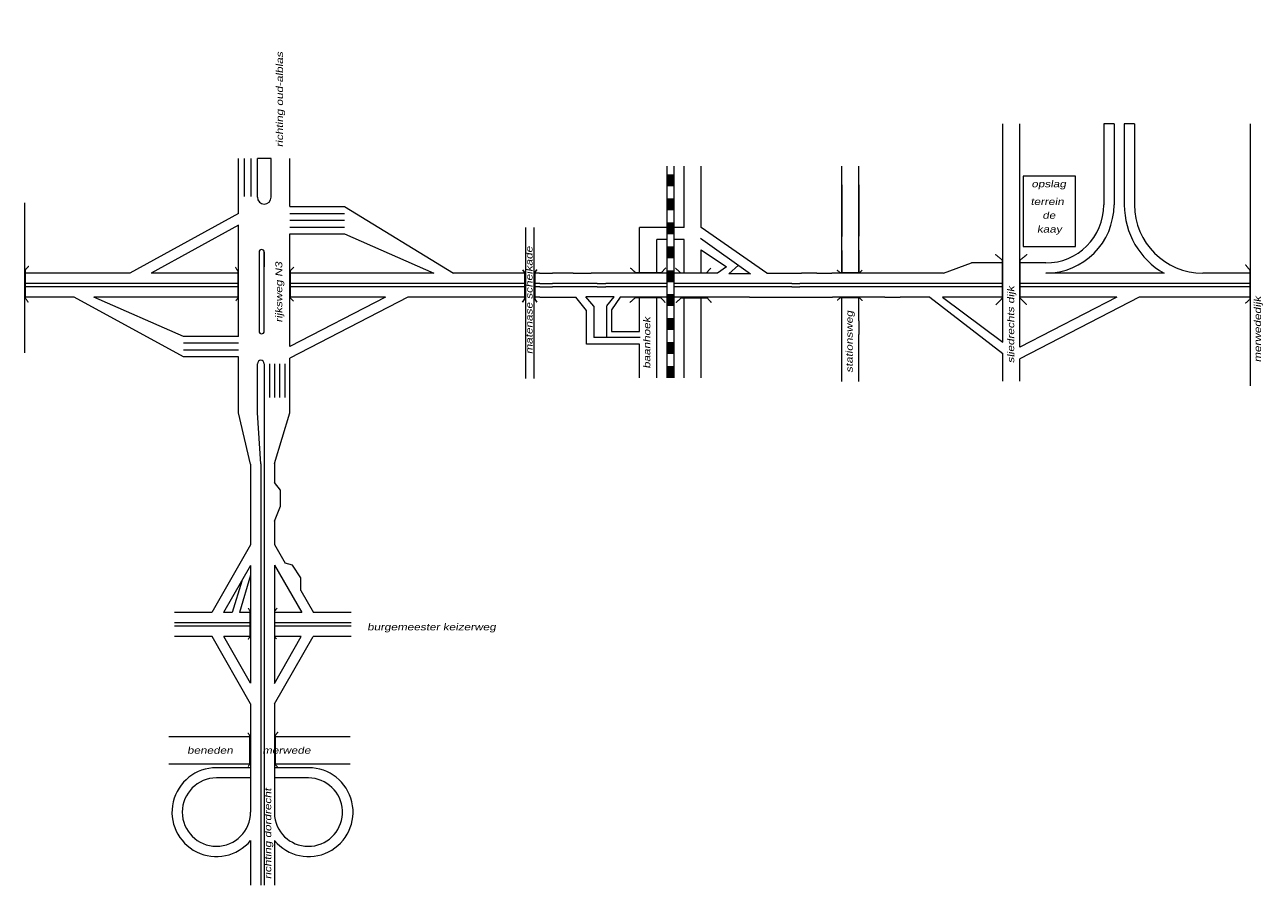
# Model space of a CAD drawing. Header units: metres. Extents: x 534 to 2631, y -2348 to -1484.
# Tile 3 of 10: x 1304 to 1575, y -1979 to -1790. Entities that reach past the tile are written whole.
import ezdxf

# ---------------------------------------------------------------- set-up
doc = ezdxf.new("R2010")
doc.units = ezdxf.units.M
doc.layers.get('0').update_dxf_attribs({"lineweight": 0})
for name, color, linetype, lineweight in [('ROUTE', 1, 'Continuous', 0), ('STROOI', 7, 'Continuous', 0), ('Text', 7, 'Continuous', 0)]:
    doc.layers.add(name, color=color, linetype=linetype, lineweight=lineweight)
doc.styles.add('ISO25', font='ARIALN.TTF', dxfattribs={"width": 1.5, "oblique": 10})

msp = doc.modelspace()

# ---------------------------------------------------------------- linework, layer by layer
at = {"ltscale": 0.5}
for p, q in [((1438.51, -1837.55), (1438.51, -1834.93)), ((1451.9, -1837.25), (1462.87, -1845.07)), ((1452.01, -1839.79), (1457.61, -1843.53)), ((1416.57, -1844.93), (1419.37, -1844.95)), ((1423.94, -1844.95), (1427.88, -1844.95)), ((1457.61, -1843.53), (1455.61, -1844.95)), ((1458.07, -1845.07), (1460.18, -1843.18)), ((1459.21, -1845.07), (1458.07, -1845.07)), ((1462.87, -1845.07), (1459.21, -1845.07)), ((1466.4, -1844.95), (1473.58, -1844.93)), ((1416.59, -1847.18), (1419.37, -1847.2)), ((1416.59, -1847.93), (1419.37, -1847.95)), ((1429.23, -1847.2), (1431.11, -1847.2)), ((1429.23, -1847.95), (1431.11, -1847.95)), ((1471.91, -1847.2), (1473.65, -1847.18)), ((1471.92, -1847.95), (1473.67, -1847.93)), ((1416.61, -1850.18), (1421.18, -1850.2)), ((1421.18, -1850.2), (1424.55, -1850.2)), ((1426.89, -1853.11), (1424.55, -1850.2)), ((1428.43, -1852.13), (1426.74, -1850.08)), ((1432.92, -1850.08), (1426.74, -1850.08)), ((1431.3, -1852.12), (1432.92, -1850.08)), ((1434.26, -1850.2), (1432.37, -1852.94)), ((1462.64, -1850.2), (1466.58, -1850.2)), ((1466.58, -1850.2), (1473.74, -1850.18)), ((1502.23, -1850.18), (1518.19, -1862.54)), ((1505, -1850.18), (1518.19, -1860.07)), ((1426.89, -1860.47), (1426.89, -1853.11)), ((1428.43, -1852.13), (1428.43, -1859.05)), ((1431.29, -1859.05), (1431.29, -1852.13)), ((1432.37, -1852.94), (1432.37, -1857.74)), ((1432.37, -1857.74), (1438.51, -1857.73)), ((1452.01, -1860.35), (1452.01, -1857.61)), ((1438.51, -1860.47), (1426.89, -1860.47)), ((1431.29, -1859.05), (1428.43, -1859.05)), ((1438.6, -1859.05), (1431.29, -1859.05))]:
    msp.add_line(p, q, dxfattribs=at)
at = {"color": 0, "ltscale": 0.5}
for p, q in [((1482.88, -1836.91), (1482.88, -1834.95)), ((1482.88, -1839.95), (1482.88, -1836.91)), ((1486.63, -1839.85), (1486.63, -1836.82)), ((1477.39, -1844.93), (1474.04, -1844.93)), ((1495.58, -1844.93), (1492.23, -1844.93)), ((1473.74, -1850.18), (1477.29, -1850.18)), ((1492.33, -1850.18), (1495.68, -1850.18)), ((1482.88, -1858.29), (1482.88, -1855.26)), ((1486.63, -1855.35), (1486.63, -1858.39))]:
    msp.add_line(p, q, dxfattribs=at)
at = {"layer": 'ROUTE'}
msp.add_line((1520.7, -1862.93), (1520.7, -1862.87), dxfattribs=at)
at = {"layer": 'STROOI', "color": 7}
for p, q in [((1518.19, -1843.87), (1518.19, -1812.14)), ((1521.94, -1843.87), (1521.94, -1812.14)), ((1540.38, -1812.14), (1540.38, -1829.93)), ((1542.63, -1812.14), (1540.38, -1812.14)), ((1542.63, -1812.14), (1542.63, -1829.93)), ((1544.88, -1812.14), (1544.88, -1829.93)), ((1547.13, -1812.14), (1544.88, -1812.14)), ((1547.13, -1812.14), (1547.13, -1829.93)), ((1572.59, -1844.93), (1572.59, -1812.14)), ((1350.51, -1831.83), (1350.51, -1819.75)), ((1351.79, -1828.08), (1351.79, -1819.75)), ((1353.3, -1828.08), (1353.3, -1819.75)), ((1354.64, -1828.25), (1354.64, -1819.75)), ((1357.64, -1819.75), (1354.64, -1819.75)), ((1357.64, -1828.25), (1357.64, -1819.75)), ((1361.76, -1830.31), (1361.76, -1819.75)), ((1444.51, -1821.46), (1444.51, -1867.88)), ((1446.01, -1821.46), (1446.01, -1867.88)), ((1448.26, -1834.93), (1448.26, -1821.46)), ((1452.01, -1834.93), (1452.01, -1821.46)), ((1482.88, -1836.91), (1482.88, -1821.41)), ((1486.63, -1836.82), (1486.63, -1821.41)), ((1482.88, -1825.54), (1482.88, -1836.91)), ((1486.63, -1825.54), (1486.63, -1836.82)), ((1522.69, -1823.67), (1522.69, -1839.06)), ((1534.18, -1823.67), (1522.69, -1823.67)), ((1534.18, -1839.06), (1534.18, -1823.67)), ((1303.62, -1862.41), (1303.62, -1829.47)), ((1361.76, -1830.31), (1373.74, -1830.31)), ((1361.76, -1831.81), (1373.74, -1831.81)), ((1373.74, -1830.31), (1397.7, -1844.93)), ((1350.51, -1831.83), (1326.63, -1844.93)), ((1350.51, -1834.4), (1331.31, -1844.93)), ((1350.51, -1858.8), (1350.51, -1834.4)), ((1361.76, -1833.31), (1373.74, -1833.31)), ((1361.76, -1834.81), (1373.74, -1834.81)), ((1361.76, -1836.31), (1373.74, -1836.31)), ((1361.76, -1861.05), (1361.76, -1836.31)), ((1373.74, -1836.31), (1393.38, -1844.93)), ((1413.53, -1868.06), (1413.53, -1834.87)), ((1415.4, -1868.06), (1415.4, -1834.87)), ((1448.26, -1834.93), (1438.51, -1834.93)), ((1466.4, -1844.95), (1452.01, -1834.93)), ((1438.51, -1843.89), (1438.51, -1837.55)), ((1444.51, -1837.55), (1442.26, -1837.55)), ((1442.26, -1843.89), (1442.26, -1837.55)), ((1448.26, -1837.55), (1446.01, -1837.55)), ((1448.26, -1843.89), (1448.26, -1837.55)), ((1452.01, -1843.89), (1452.01, -1839.79)), ((1482.88, -1844.93), (1482.88, -1839.95)), ((1482.88, -1839.95), (1482.88, -1845.02)), ((1486.63, -1844.93), (1486.63, -1839.85)), ((1486.63, -1839.85), (1486.63, -1845.02)), ((1522.69, -1839.06), (1534.18, -1839.06)), ((1355.01, -1840.3), (1355.01, -1857.66)), ((1356.14, -1857.66), (1356.14, -1840.3)), ((1356.14, -1840.3), (1356.14, -1843.54)), ((1505.22, -1844.93), (1511.32, -1842.68)), ((1518.19, -1842.68), (1511.32, -1842.68)), ((1527.63, -1842.68), (1521.94, -1842.68)), ((1326.63, -1844.93), (1303.62, -1844.93)), ((1350.51, -1844.93), (1331.31, -1844.93)), ((1393.38, -1844.93), (1361.76, -1844.93)), ((1413.53, -1844.93), (1397.7, -1844.93)), ((1416.57, -1844.93), (1415.4, -1844.93)), ((1423.94, -1844.95), (1419.37, -1844.95)), ((1455.62, -1844.95), (1427.88, -1844.95)), ((1429.23, -1844.95), (1427.88, -1844.95)), ((1442.18, -1844.95), (1431.11, -1844.95)), ((1438.51, -1844.95), (1438.51, -1843.89)), ((1442.26, -1844.95), (1442.26, -1843.89)), ((1448.26, -1844.95), (1448.26, -1843.89)), ((1452.01, -1844.95), (1452.01, -1843.89)), ((1473.58, -1844.93), (1474.04, -1844.93)), ((1477.39, -1844.93), (1480.68, -1844.93)), ((1492.23, -1844.93), (1480.68, -1844.93)), ((1505.22, -1844.93), (1495.58, -1844.93)), ((1518.19, -1860.07), (1518.19, -1843.87)), ((1521.94, -1861.19), (1521.94, -1843.87)), ((1553.62, -1844.93), (1527.63, -1844.93)), ((1572.59, -1844.93), (1562.13, -1844.93)), ((1572.59, -1869.66), (1572.59, -1844.93)), ((1350.51, -1847.18), (1303.62, -1847.18)), ((1350.51, -1847.93), (1303.62, -1847.93)), ((1383.86, -1847.18), (1361.76, -1847.18)), ((1383.86, -1847.93), (1361.76, -1847.93)), ((1413.53, -1847.18), (1383.4, -1847.18)), ((1413.53, -1847.93), (1383.4, -1847.93)), ((1416.59, -1847.18), (1415.4, -1847.18)), ((1416.59, -1847.93), (1415.4, -1847.93)), ((1429.23, -1847.2), (1419.37, -1847.2)), ((1429.23, -1847.95), (1419.37, -1847.95)), ((1444.51, -1847.2), (1431.11, -1847.2)), ((1444.51, -1847.95), (1431.11, -1847.95)), ((1464.7, -1847.2), (1446.01, -1847.2)), ((1464.7, -1847.95), (1446.01, -1847.95)), ((1471.91, -1847.2), (1464.25, -1847.2)), ((1471.92, -1847.95), (1464.25, -1847.95)), ((1518.19, -1847.18), (1473.65, -1847.18)), ((1518.19, -1847.93), (1473.67, -1847.93)), ((1529.15, -1847.18), (1521.94, -1847.18)), ((1529.17, -1847.93), (1521.94, -1847.93)), ((1572.59, -1847.18), (1528.45, -1847.18)), ((1572.59, -1847.93), (1528.45, -1847.93)), ((1314.44, -1850.18), (1303.62, -1850.18)), ((1338.39, -1863.3), (1314.44, -1850.18)), ((1350.51, -1850.18), (1318.76, -1850.18)), ((1338.39, -1858.8), (1318.76, -1850.18)), ((1382.76, -1850.18), (1361.76, -1861.05)), ((1382.76, -1850.18), (1361.76, -1850.18)), ((1387.66, -1850.18), (1361.76, -1863.58)), ((1413.53, -1850.18), (1387.65, -1850.18)), ((1416.61, -1850.18), (1415.4, -1850.18)), ((1462.64, -1850.2), (1434.26, -1850.2)), ((1442, -1850.2), (1434.26, -1850.2)), ((1438.51, -1857.73), (1438.51, -1850.2)), ((1442.26, -1867.88), (1442.26, -1850.2)), ((1448.26, -1867.88), (1448.26, -1850.2)), ((1452.01, -1857.61), (1452.01, -1850.2)), ((1473.74, -1850.18), (1473.94, -1850.18)), ((1477.29, -1850.18), (1480.85, -1850.18)), ((1492.33, -1850.18), (1480.85, -1850.18)), ((1482.88, -1855.26), (1482.88, -1850.18)), ((1486.63, -1855.35), (1486.63, -1850.18)), ((1502.23, -1850.18), (1495.68, -1850.18)), ((1518.19, -1850.18), (1505, -1850.18)), ((1529.21, -1850.18), (1521.94, -1850.18)), ((1548.12, -1850.18), (1521.94, -1863.73)), ((1543.22, -1850.18), (1521.94, -1861.19)), ((1543.22, -1850.18), (1528.45, -1850.18)), ((1572.59, -1850.18), (1548.12, -1850.18)), ((1572.59, -1855.26), (1572.59, -1850.18)), ((1350.51, -1858.8), (1338.39, -1858.8)), ((1482.88, -1868.73), (1482.88, -1858.29)), ((1486.63, -1868.73), (1486.63, -1858.39)), ((1350.51, -1860.3), (1338.39, -1860.3)), ((1438.51, -1867.88), (1438.51, -1860.47)), ((1452.01, -1867.88), (1452.01, -1860.35)), ((1350.51, -1861.8), (1338.39, -1861.8)), ((1350.51, -1863.3), (1338.39, -1863.3)), ((1350.51, -1875.56), (1350.51, -1863.3)), ((1361.76, -1875.56), (1361.76, -1863.58)), ((1518.19, -1868.6), (1518.19, -1862.54)), ((1521.94, -1868.6), (1521.94, -1863.73)), ((1354.64, -1875.56), (1354.64, -1864.79)), ((1356.14, -1864.79), (1356.14, -1979.24)), ((1357.26, -1864.79), (1357.26, -1872.24)), ((1358.39, -1864.79), (1358.39, -1872.24)), ((1359.51, -1864.79), (1359.51, -1872.24)), ((1360.64, -1864.79), (1360.64, -1872.24)), ((1353.14, -1886.81), (1350.51, -1875.56)), ((1355.39, -1886.73), (1354.64, -1875.56)), ((1358.39, -1886.67), (1361.76, -1875.56)), ((1353.14, -1886.81), (1353.14, -1904.56)), ((1355.39, -1886.73), (1355.39, -1979.24)), ((1358.39, -1886.67), (1358.39, -1890.84)), ((1359.73, -1892.57), (1358.39, -1890.84)), ((1359.73, -1896.03), (1359.73, -1892.57)), ((1358.39, -1899.38), (1359.73, -1896.03)), ((1358.39, -1899.38), (1358.39, -1904.48)), ((1353.14, -1904.56), (1344.63, -1919.42)), ((1358.39, -1904.48), (1360.73, -1908.58)), ((1353.14, -1909.08), (1347.22, -1919.42)), ((1353.14, -1909.08), (1353.14, -1934.87)), ((1358.39, -1909.01), (1364.35, -1919.42)), ((1358.39, -1909.01), (1358.39, -1934.94)), ((1362.32, -1909.02), (1360.73, -1908.58)), ((1364.2, -1911.81), (1362.32, -1909.02)), ((1351.19, -1912.48), (1349.13, -1919.42)), ((1353.14, -1911.2), (1350.69, -1919.42)), ((1364.18, -1914.59), (1364.2, -1911.81)), ((1364.18, -1914.59), (1366.94, -1919.42)), ((1344.63, -1919.42), (1336.43, -1919.42)), ((1349.13, -1919.42), (1347.22, -1919.42)), ((1353.14, -1919.42), (1350.69, -1919.42)), ((1364.35, -1919.42), (1358.39, -1919.42)), ((1375.21, -1919.42), (1366.94, -1919.42)), ((1353.14, -1921.67), (1336.43, -1921.67)), ((1353.14, -1922.42), (1336.43, -1922.42)), ((1375.21, -1921.67), (1358.39, -1921.67)), ((1375.21, -1922.42), (1358.39, -1922.42)), ((1344.7, -1924.67), (1336.43, -1924.67)), ((1353.14, -1939.4), (1344.7, -1924.67)), ((1353.14, -1924.67), (1347.3, -1924.67)), ((1353.14, -1934.87), (1347.3, -1924.67)), ((1358.39, -1934.94), (1364.27, -1924.67)), ((1358.39, -1939.47), (1366.86, -1924.67)), ((1364.27, -1924.67), (1358.39, -1924.67)), ((1375.21, -1924.67), (1366.86, -1924.67)), ((1353.14, -1939.4), (1353.14, -1963.2)), ((1358.39, -1939.47), (1358.39, -1964.2)), ((1353.14, -1946.7), (1335.21, -1946.7)), ((1375.01, -1946.7), (1358.39, -1946.7)), ((1353.14, -1952.7), (1335.21, -1952.7)), ((1353.14, -1953.45), (1345.64, -1953.45)), ((1375.01, -1952.7), (1358.39, -1952.7)), ((1366.01, -1953.45), (1358.39, -1953.45)), ((1353.14, -1955.7), (1345.64, -1955.7)), ((1365.82, -1955.7), (1358.39, -1955.7)), ((1353.14, -1969.43), (1353.14, -1979.24)), ((1358.39, -1969.43), (1358.39, -1979.24))]:
    msp.add_line(p, q, dxfattribs=at)
for points, const_width in [([(1445.25, -1823.24), (1445.25, -1825.88)], 1.5), ([(1445.25, -1828.51), (1445.25, -1831.15)], 1.5), ([(1445.25, -1833.74), (1445.25, -1836.37)], 1.5), ([(1445.25, -1839.01), (1445.25, -1841.64)], 1.5), ([(1516.67, -1851.87), (1518.1, -1850.42), (1518.1, -1842.04), (1516.56, -1840.78)], 0.263), ([(1523.47, -1851.87), (1522.04, -1850.42), (1522.04, -1842.04), (1523.58, -1840.78)], 0.263), ([(1304.37, -1851.34), (1303.72, -1850.4), (1303.72, -1844.19), (1304.47, -1843.34)], 0.263), ([(1349.89, -1851.01), (1350.37, -1850.33), (1350.37, -1844.49), (1349.79, -1843.59)], 0.263), ([(1362.58, -1851.06), (1361.89, -1850.38), (1361.89, -1844.33), (1362.63, -1843.59)], 0.263), ([(1412.84, -1844.18), (1413.32, -1844.79), (1413.32, -1850.53), (1412.78, -1851.31)], 0.35), ([(1415.98, -1844.12), (1415.5, -1844.79), (1415.5, -1850.53), (1415.98, -1851.31)], 0.35), ([(1436.45, -1843.74), (1437.62, -1844.79), (1443.31, -1844.79), (1444.27, -1843.73)], 0.263), ([(1445.25, -1844.28), (1445.25, -1846.91)], 1.5), ([(1446.35, -1843.79), (1447.51, -1844.84), (1453.2, -1844.84), (1454.16, -1843.78)], 0.263), ([(1487.38, -1844.23), (1486.81, -1844.81), (1482.53, -1844.81), (1481.81, -1844.23)], 0.263), ([(1571.42, -1851.57), (1572.46, -1850.65), (1572.46, -1844.29), (1571.42, -1843.02)], 0.263), ([(1436.35, -1851.38), (1437.52, -1850.34), (1443.21, -1850.34), (1444.16, -1851.39)], 0.263), ([(1445.25, -1849.51), (1445.25, -1852.14)], 1.5), ([(1446.48, -1851.4), (1447.64, -1850.35), (1453.34, -1850.35), (1454.29, -1851.41)], 0.263), ([(1487.43, -1850.96), (1486.71, -1850.29), (1482.58, -1850.29), (1481.86, -1850.91)], 0.263), ([(1445.25, -1854.77), (1445.25, -1857.41)], 1.5), ([(1445.25, -1860), (1445.25, -1862.64)], 1.5), ([(1445.25, -1865.27), (1445.25, -1867.9)], 1.5), ([(1352.56, -1925.3), (1353.01, -1924.75), (1353.01, -1919.07), (1352.62, -1918.42)], 0.263), ([(1358.86, -1925.2), (1358.47, -1924.78), (1358.47, -1919.01), (1358.99, -1918.42)], 0.263), ([(1352.6, -1953.22), (1352.95, -1952.68), (1352.95, -1946.41), (1352.55, -1945.77)], 0.263), ([(1359.07, -1953.27), (1358.58, -1952.78), (1358.58, -1946.36), (1359.17, -1945.57)], 0.263)]:
    msp.add_lwpolyline(points, dxfattribs=dict(at, const_width=const_width))
for centre, radius, start, end in [((1356.14, -1828.25), 1.5, 180, 0), ((1527.63, -1829.93), 15, 270, 0), ((1527.63, -1829.93), 12.75, 270, 0), ((1562.13, -1829.93), 17.25, 180, 240.4082), ((1562.13, -1829.93), 15, 180, 270), ((1355.57, -1840.3), 0.562, 0, 180), ((1355.57, -1857.66), 0.562, 180, 0), ((1355.39, -1864.79), 0.75, 0, 180), ((1345.64, -1963.2), 9.75, 90, 320.2849), ((1365.89, -1963.2), 9.75, 219.7151, 90), ((1345.64, -1963.2), 7.5, 90, 0), ((1365.82, -1963.2), 7.5, 187.609, 90)]:
    msp.add_arc(centre, radius, start, end, dxfattribs=at)

# ---------------------------------------------------------------- texts
at = {"layer": 'Text', "style": 'ISO25', "oblique": 10, "width": 1.5}
for s, p in [('richting oud-alblas', (1360.26, -1817.28)), ('matenase scheikade', (1415.01, -1862.69)), ('rijksweg N3', (1360.09, -1855.76)), ('sliedrechts dijk', (1520.71, -1864.68)), ('merwededijk', (1574.87, -1864.49)), ('stationsweg', (1485.28, -1866.78)), ('baanhoek', (1440.85, -1865.87)), ('richting dordrecht', (1357.66, -1977.91))]:
    msp.add_text(s, height=1.5, rotation=90, dxfattribs=at).set_placement(p)
for s, p in [('opslag', (1524.5, -1826.07)), ('terrein', (1524.31, -1829.95)), ('de', (1526.9, -1832.98)), ('kaay', (1525.72, -1836)), ('burgemeester keizerweg', (1378.74, -1923.31)), ('beneden         merwede', (1339.22, -1950.38))]:
    msp.add_text(s, height=1.5, dxfattribs=at).set_placement(p)

doc.saveas('drawing.dxf')
